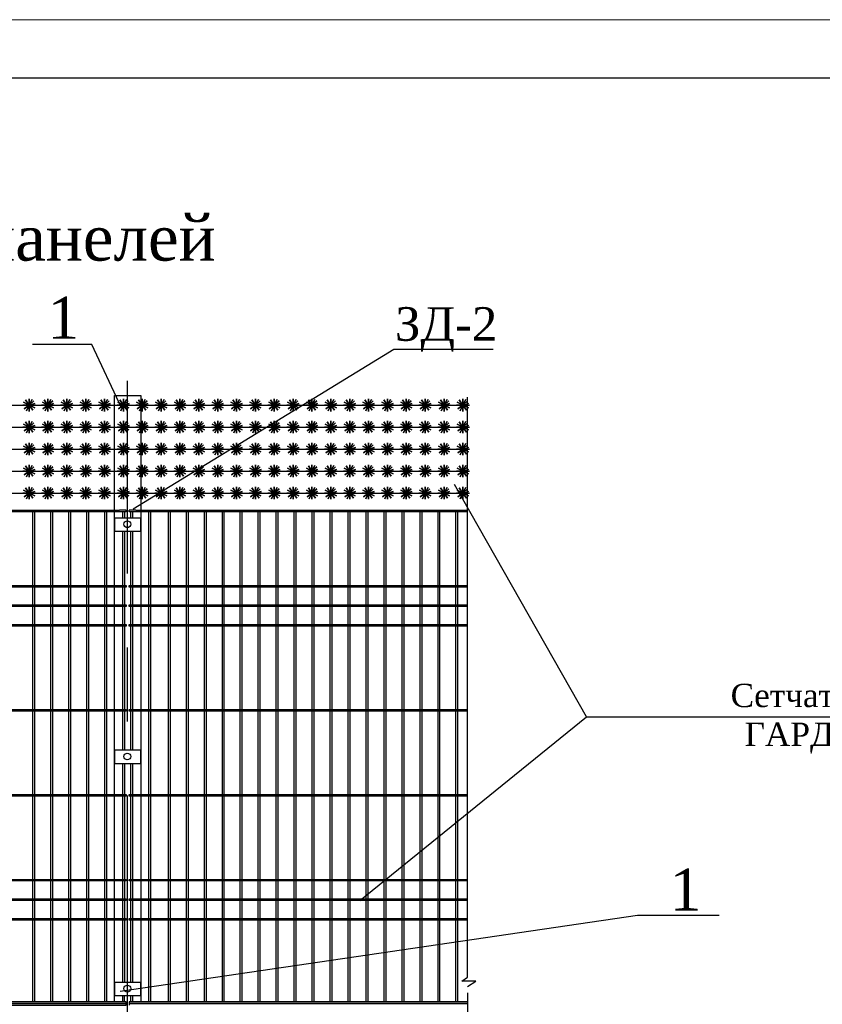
# Model space of a CAD drawing. Header units: inches. Extents: x 6778 to 7415, y 45 to 1090.
# Tile 33 of 41: x 7028 to 7096, y 618 to 702. Entities that reach past the tile are written whole.
import ezdxf
from ezdxf.enums import TextEntityAlignment as Align

# ---------------------------------------------------------------- set-up
doc = ezdxf.new("R2010")
doc.units = ezdxf.units.IN
doc.header["$MEASUREMENT"] = 0
for name, pattern in [('CENTER', [50.8, 31.75, -6.35, 6.35, -6.35]), ('K5LT_BASIC', [0]), ('K5LT_THIN', [0])]:
    doc.linetypes.add(name, pattern=pattern)
doc.layers.add('Водопровод 2', color=7, linetype='Continuous')
doc.layers.add('Системный слой VIEW1', color=7, linetype='Continuous')
doc.styles.add('TIEMS', font='times.ttf')

# ---------------------------------------------------------------- blocks, each defined once
blk = doc.blocks.new('*U270')
blk.add_lwpolyline([(0, 0), (0.408, 0.352), (0, 0), (-0.313, 0.438), (0, 0), (-0.425, -0.331), (0, 0), (0.313, -0.438), (0, 0), (0.539, 0), (-0.539, 0), (0, 0), (0, -0.539), (0, 0.539), (0, 0), (0.479, -0.247), (-0.479, 0.247), (0, 0), (-0.231, -0.487), (0, 0), (0.257, 0.473), (0, 0), (0.511, 0.172)])
blk = doc.blocks.new('*U271')
at = {"color": 0, "linetype": 'ByBlock', "lineweight": -2, "transparency": 16777216}
for p in [(106.667, 0), (108.283, 0), (109.899, 0), (111.516, 0), (113.132, 0), (114.748, 0), (116.364, 0), (117.98, 0), (119.596, 0), (121.213, 0), (122.829, 0), (124.445, 0), (126.061, 0), (127.677, 0), (129.293, 0), (130.91, 0), (132.526, 0), (134.142, 0), (135.758, 0), (137.374, 0), (138.99, 0), (140.607, 0), (142.223, 0), (143.839, 0)]:
    blk.add_blockref('*U270', p, dxfattribs=at)
blk = doc.blocks.new('*U274')
blk.add_lwpolyline([(0, 0), (0.408, 0.352), (0, 0), (-0.313, 0.438), (0, 0), (-0.425, -0.331), (0, 0), (0.313, -0.438), (0, 0), (0.539, 0), (-0.539, 0), (0, 0), (0, -0.539), (0, 0.539), (0, 0), (0.479, -0.247), (-0.479, 0.247), (0, 0), (-0.231, -0.487), (0, 0), (0.257, 0.473), (0, 0), (0.511, 0.172)])
blk = doc.blocks.new('*U275')
at = {"color": 0, "linetype": 'ByBlock', "lineweight": -2, "transparency": 16777216}
for p in [(106.667, 0), (108.283, 0), (109.899, 0), (111.516, 0), (113.132, 0), (114.748, 0), (116.364, 0), (117.98, 0), (119.596, 0), (121.213, 0), (122.829, 0), (124.445, 0), (126.061, 0), (127.677, 0), (129.293, 0), (130.91, 0), (132.526, 0), (134.142, 0), (135.758, 0), (137.374, 0), (138.99, 0), (140.607, 0), (142.223, 0), (143.839, 0)]:
    blk.add_blockref('*U274', p, dxfattribs=at)
blk = doc.blocks.new('*U276')
blk.add_lwpolyline([(0, 0), (0.408, 0.352), (0, 0), (-0.313, 0.438), (0, 0), (-0.425, -0.331), (0, 0), (0.313, -0.438), (0, 0), (0.539, 0), (-0.539, 0), (0, 0), (0, -0.539), (0, 0.539), (0, 0), (0.479, -0.247), (-0.479, 0.247), (0, 0), (-0.231, -0.487), (0, 0), (0.257, 0.473), (0, 0), (0.511, 0.172)])
blk = doc.blocks.new('*U277')
at = {"color": 0, "linetype": 'ByBlock', "lineweight": -2, "transparency": 16777216}
for p in [(106.667, 0), (108.283, 0), (109.899, 0), (111.516, 0), (113.132, 0), (114.748, 0), (116.364, 0), (117.98, 0), (119.596, 0), (121.213, 0), (122.829, 0), (124.445, 0), (126.061, 0), (127.677, 0), (129.293, 0), (130.91, 0), (132.526, 0), (134.142, 0), (135.758, 0), (137.374, 0), (138.99, 0), (140.607, 0), (142.223, 0), (143.839, 0)]:
    blk.add_blockref('*U276', p, dxfattribs=at)
blk = doc.blocks.new('*U278')
blk.add_lwpolyline([(0, 0), (0.408, 0.352), (0, 0), (-0.313, 0.438), (0, 0), (-0.425, -0.331), (0, 0), (0.313, -0.438), (0, 0), (0.539, 0), (-0.539, 0), (0, 0), (0, -0.539), (0, 0.539), (0, 0), (0.479, -0.247), (-0.479, 0.247), (0, 0), (-0.231, -0.487), (0, 0), (0.257, 0.473), (0, 0), (0.511, 0.172)])
blk = doc.blocks.new('*U279')
at = {"color": 0, "linetype": 'ByBlock', "lineweight": -2, "transparency": 16777216}
for p in [(106.667, 0), (108.283, 0), (109.899, 0), (111.516, 0), (113.132, 0), (114.748, 0), (116.364, 0), (117.98, 0), (119.596, 0), (121.213, 0), (122.829, 0), (124.445, 0), (126.061, 0), (127.677, 0), (129.293, 0), (130.91, 0), (132.526, 0), (134.142, 0), (135.758, 0), (137.374, 0), (138.99, 0), (140.607, 0), (142.223, 0), (143.839, 0)]:
    blk.add_blockref('*U278', p, dxfattribs=at)
blk = doc.blocks.new('*U272')
blk.add_lwpolyline([(0, 0), (0.408, 0.352), (0, 0), (-0.313, 0.438), (0, 0), (-0.425, -0.331), (0, 0), (0.313, -0.438), (0, 0), (0.539, 0), (-0.539, 0), (0, 0), (0, -0.539), (0, 0.539), (0, 0), (0.479, -0.247), (-0.479, 0.247), (0, 0), (-0.231, -0.487), (0, 0), (0.257, 0.473), (0, 0), (0.511, 0.172)])
blk = doc.blocks.new('*U273')
at = {"color": 0, "linetype": 'ByBlock', "lineweight": -2, "transparency": 16777216}
for p in [(106.667, 0), (108.283, 0), (109.899, 0), (111.516, 0), (113.132, 0), (114.748, 0), (116.364, 0), (117.98, 0), (119.596, 0), (121.213, 0), (122.829, 0), (124.445, 0), (126.061, 0), (127.677, 0), (129.293, 0), (130.91, 0), (132.526, 0), (134.142, 0), (135.758, 0), (137.374, 0), (138.99, 0), (140.607, 0), (142.223, 0), (143.839, 0)]:
    blk.add_blockref('*U272', p, dxfattribs=at)

msp = doc.modelspace()

# ---------------------------------------------------------------- linework, layer by layer
for p, q in [((7037.342, 660.512), (7059.688, 674.216)), ((7059.688, 674.216), (7068.217, 674.216)), ((7036.465, 618.255), (7036.465, 618.799)), ((7036.605, 618.255), (7036.605, 618.799))]:
    msp.add_line(p, q)
at = {"color": 3}
for p, q in [((7066, 620.377), (7066, 670.092)), ((7065.51, 620.03), (7066, 620.377)), ((7066.717, 620.03), (7065.51, 620.03)), ((7066, 619.573), (7066.717, 620.03)), ((7066, 619.018), (7066, 574.384))]:
    msp.add_line(p, q, dxfattribs=at)
at = {"color": 2, "linetype": 'CENTER'}
msp.add_line((7036.881, 553.384), (7036.881, 660.472), dxfattribs=at)
at = {"linetype": 'ByBlock'}
for points in [[(7036.347, 669.165), (7033.808, 674.608), (7028.732, 674.608)], [(7036.881, 660.472), (7036.881, 671.481)], [(7076.201, 642.691), (7064.893, 662.611)], [(7036.745, 660.255), (7036.745, 660.395)], [(7037.017, 660.255), (7037.017, 660.395)], [(7076.201, 642.691), (7106.05, 642.691)]]:
    msp.add_lwpolyline(points, dxfattribs=at)
at = {"color": 5, "linetype": 'ByBlock', "lineweight": 30}
msp.add_lwpolyline([(7035.761, 660.395), (7035.761, 670.229), (7038.001, 670.229), (7038.001, 660.512)], dxfattribs=at)
for points in [[(6920.69, 669.412), (7066.186, 669.412)], [(6920.69, 667.527), (7066.186, 667.527)], [(6920.69, 665.642), (7066.186, 665.642)], [(6920.69, 663.756), (7066.186, 663.756)], [(6920.69, 661.871), (7066.186, 661.871)]]:
    msp.add_lwpolyline(points)
at = {"color": 188}
for points in [[(7036.745, 660.395), (7036.181, 660.395)], [(7036.745, 660.255), (7036.181, 660.255)], [(7037.581, 660.395), (7037.017, 660.395)], [(7037.581, 660.255), (7037.017, 660.255)], [(7056.766, 626.935), (7076.201, 642.691)], [(7036.242, 619.165), (7080.586, 625.693), (7087.558, 625.693)]]:
    msp.add_lwpolyline(points, dxfattribs=at)
at = {"linetype": 'ByBlock'}
for centre in [(7036.854, 659.196), (7036.854, 639.289), (7036.854, 619.389)]:
    msp.add_circle(centre, 0.291, dxfattribs=at)
at = {"layer": 'Водопровод 2', "linetype": 'Continuous', "lineweight": 15}
msp.add_lwpolyline([(6867.627, 405.444), (7287.627, 405.444), (7287.627, 702.444), (6867.627, 702.444)], close=True, dxfattribs=at)
at = {"layer": 'Водопровод 2', "linetype": 'Continuous'}
msp.add_lwpolyline([(6887.627, 410.444), (7282.627, 410.444), (7282.627, 697.444), (6887.627, 697.444)], close=True, dxfattribs=at)
at = {"layer": 'Системный слой VIEW1', "color": 4, "linetype": 'K5LT_THIN'}
msp.add_line((7066, 664.239), (7065.906, 664.134), dxfattribs=at)
at = {"layer": 'Системный слой VIEW1', "linetype": 'K5LT_BASIC'}
for p, q in [((7028.765, 653.955), (7028.765, 660.255)), ((7028.905, 660.255), (7028.905, 653.955)), ((7030.305, 653.955), (7030.305, 660.255)), ((7030.445, 660.255), (7030.445, 653.955)), ((7031.845, 653.955), (7031.845, 660.255)), ((7031.985, 660.255), (7031.985, 653.955)), ((7033.385, 653.955), (7033.385, 660.255)), ((7033.525, 660.255), (7033.525, 653.955)), ((7034.925, 653.955), (7034.925, 660.255)), ((7035.065, 660.255), (7035.065, 653.955)), ((7036.465, 659.727), (7036.465, 660.255)), ((7036.605, 660.255), (7036.605, 659.727)), ((7037.157, 659.727), (7037.157, 660.255)), ((7037.297, 660.255), (7037.297, 659.727)), ((7038.697, 653.955), (7038.697, 660.255)), ((7038.837, 660.255), (7038.837, 653.955)), ((7040.377, 653.955), (7040.377, 660.255)), ((7040.517, 660.255), (7040.517, 653.955)), ((7041.917, 653.955), (7041.917, 660.255)), ((7042.057, 660.255), (7042.057, 653.955)), ((7043.457, 653.955), (7043.457, 660.255)), ((7043.597, 660.255), (7043.597, 653.955)), ((7044.997, 653.955), (7044.997, 660.255)), ((7045.137, 660.255), (7045.137, 653.955)), ((7046.537, 653.955), (7046.537, 660.255)), ((7046.677, 660.255), (7046.677, 653.955)), ((7048.077, 653.955), (7048.077, 660.255)), ((7048.217, 660.255), (7048.217, 653.955)), ((7049.617, 653.955), (7049.617, 660.255)), ((7049.757, 660.255), (7049.757, 653.955)), ((7051.157, 653.955), (7051.157, 660.255)), ((7051.297, 660.255), (7051.297, 653.955)), ((7052.697, 653.955), (7052.697, 660.255)), ((7052.837, 660.255), (7052.837, 653.955)), ((7054.237, 653.955), (7054.237, 660.255)), ((7054.377, 660.255), (7054.377, 653.955)), ((7055.777, 653.955), (7055.777, 660.255)), ((7055.917, 660.255), (7055.917, 653.955)), ((7057.317, 653.955), (7057.317, 660.255)), ((7057.457, 660.255), (7057.457, 653.955)), ((7058.857, 653.955), (7058.857, 660.255)), ((7058.997, 660.255), (7058.997, 653.955)), ((7060.397, 653.955), (7060.397, 660.255)), ((7060.537, 660.255), (7060.537, 653.955)), ((7061.937, 653.955), (7061.937, 660.255)), ((7062.077, 660.255), (7062.077, 653.955)), ((7063.477, 653.955), (7063.477, 660.255)), ((7063.617, 660.255), (7063.617, 653.955)), ((7065.017, 653.955), (7065.017, 660.255)), ((7065.157, 660.255), (7065.157, 653.955)), ((7036.465, 653.955), (7036.465, 658.607)), ((7036.605, 658.607), (7036.605, 653.955)), ((7037.157, 653.955), (7037.157, 658.607)), ((7037.297, 658.607), (7037.297, 653.955)), ((7028.765, 652.275), (7028.765, 653.815)), ((7028.905, 653.815), (7028.905, 652.275)), ((7030.305, 652.275), (7030.305, 653.815)), ((7030.445, 653.815), (7030.445, 652.275)), ((7031.845, 652.275), (7031.845, 653.815)), ((7031.985, 653.815), (7031.985, 652.275)), ((7033.385, 652.275), (7033.385, 653.815)), ((7033.525, 653.815), (7033.525, 652.275)), ((7034.925, 652.275), (7034.925, 653.815)), ((7035.065, 653.815), (7035.065, 652.275)), ((7036.465, 652.275), (7036.465, 653.815)), ((7036.605, 653.815), (7036.605, 652.275)), ((7037.017, 653.815), (7037.017, 653.955)), ((7037.157, 652.275), (7037.157, 653.815)), ((7037.297, 653.815), (7037.297, 652.275)), ((7038.697, 652.275), (7038.697, 653.815)), ((7038.837, 653.815), (7038.837, 652.275)), ((7040.377, 652.275), (7040.377, 653.815)), ((7040.517, 653.815), (7040.517, 652.275)), ((7041.917, 652.275), (7041.917, 653.815)), ((7042.057, 653.815), (7042.057, 652.275)), ((7043.457, 652.275), (7043.457, 653.815)), ((7043.597, 653.815), (7043.597, 652.275)), ((7044.997, 652.275), (7044.997, 653.815)), ((7045.137, 653.815), (7045.137, 652.275)), ((7046.537, 652.275), (7046.537, 653.815)), ((7046.677, 653.815), (7046.677, 652.275)), ((7048.077, 652.275), (7048.077, 653.815)), ((7048.217, 653.815), (7048.217, 652.275)), ((7049.617, 652.275), (7049.617, 653.815)), ((7049.757, 653.815), (7049.757, 652.275)), ((7051.157, 652.275), (7051.157, 653.815)), ((7051.297, 653.815), (7051.297, 652.275)), ((7052.697, 652.275), (7052.697, 653.815)), ((7052.837, 653.815), (7052.837, 652.275)), ((7054.237, 652.275), (7054.237, 653.815)), ((7054.377, 653.815), (7054.377, 652.275)), ((7055.777, 652.275), (7055.777, 653.815)), ((7055.917, 653.815), (7055.917, 652.275)), ((7057.317, 652.275), (7057.317, 653.815)), ((7057.457, 653.815), (7057.457, 652.275)), ((7058.857, 652.275), (7058.857, 653.815)), ((7058.997, 653.815), (7058.997, 652.275)), ((7060.397, 652.275), (7060.397, 653.815)), ((7060.537, 653.815), (7060.537, 652.275)), ((7061.937, 652.275), (7061.937, 653.815)), ((7062.077, 653.815), (7062.077, 652.275)), ((7063.477, 652.275), (7063.477, 653.815)), ((7063.617, 653.815), (7063.617, 652.275)), ((7065.017, 652.275), (7065.017, 653.815)), ((7065.157, 653.815), (7065.157, 652.275)), ((7028.765, 650.595), (7028.765, 652.135)), ((7028.905, 652.135), (7028.905, 650.595)), ((7030.305, 650.595), (7030.305, 652.135)), ((7030.445, 652.135), (7030.445, 650.595)), ((7031.845, 650.595), (7031.845, 652.135)), ((7031.985, 652.135), (7031.985, 650.595)), ((7033.385, 650.595), (7033.385, 652.135)), ((7033.525, 652.135), (7033.525, 650.595)), ((7034.925, 650.595), (7034.925, 652.135)), ((7035.065, 652.135), (7035.065, 650.595)), ((7036.465, 650.595), (7036.465, 652.135)), ((7036.605, 652.135), (7036.605, 650.595)), ((7037.017, 652.135), (7037.017, 652.275)), ((7037.157, 650.595), (7037.157, 652.135)), ((7037.297, 652.135), (7037.297, 650.595)), ((7038.697, 650.595), (7038.697, 652.135)), ((7038.837, 652.135), (7038.837, 650.595)), ((7040.377, 650.595), (7040.377, 652.135)), ((7040.517, 652.135), (7040.517, 650.595)), ((7041.917, 650.595), (7041.917, 652.135)), ((7042.057, 652.135), (7042.057, 650.595)), ((7043.457, 650.595), (7043.457, 652.135)), ((7043.597, 652.135), (7043.597, 650.595)), ((7044.997, 650.595), (7044.997, 652.135)), ((7045.137, 652.135), (7045.137, 650.595)), ((7046.537, 650.595), (7046.537, 652.135)), ((7046.677, 652.135), (7046.677, 650.595)), ((7048.077, 650.595), (7048.077, 652.135)), ((7048.217, 652.135), (7048.217, 650.595)), ((7049.617, 650.595), (7049.617, 652.135)), ((7049.757, 652.135), (7049.757, 650.595)), ((7051.157, 650.595), (7051.157, 652.135)), ((7051.297, 652.135), (7051.297, 650.595)), ((7052.697, 650.595), (7052.697, 652.135)), ((7052.837, 652.135), (7052.837, 650.595)), ((7054.237, 650.595), (7054.237, 652.135)), ((7054.377, 652.135), (7054.377, 650.595)), ((7055.777, 650.595), (7055.777, 652.135)), ((7055.917, 652.135), (7055.917, 650.595)), ((7057.317, 650.595), (7057.317, 652.135)), ((7057.457, 652.135), (7057.457, 650.595)), ((7058.857, 650.595), (7058.857, 652.135)), ((7058.997, 652.135), (7058.997, 650.595)), ((7060.397, 650.595), (7060.397, 652.135)), ((7060.537, 652.135), (7060.537, 650.595)), ((7061.937, 650.595), (7061.937, 652.135)), ((7062.077, 652.135), (7062.077, 650.595)), ((7063.477, 650.595), (7063.477, 652.135)), ((7063.617, 652.135), (7063.617, 650.595)), ((7065.017, 650.595), (7065.017, 652.135)), ((7065.157, 652.135), (7065.157, 650.595)), ((7028.765, 643.315), (7028.765, 650.455)), ((7028.905, 650.455), (7028.905, 643.315)), ((7030.305, 643.315), (7030.305, 650.455)), ((7030.445, 650.455), (7030.445, 643.315)), ((7031.845, 643.315), (7031.845, 650.455)), ((7031.985, 650.455), (7031.985, 643.315)), ((7033.385, 643.315), (7033.385, 650.455)), ((7033.525, 650.455), (7033.525, 643.315)), ((7034.925, 643.315), (7034.925, 650.455)), ((7035.065, 650.455), (7035.065, 643.315)), ((7036.465, 643.315), (7036.465, 650.455)), ((7036.605, 650.455), (7036.605, 643.315)), ((7037.017, 650.455), (7037.017, 650.595)), ((7037.157, 643.315), (7037.157, 650.455)), ((7037.297, 650.455), (7037.297, 643.315)), ((7038.697, 643.315), (7038.697, 650.455)), ((7038.837, 650.455), (7038.837, 643.315)), ((7040.377, 643.315), (7040.377, 650.455)), ((7040.517, 650.455), (7040.517, 643.315)), ((7041.917, 643.315), (7041.917, 650.455)), ((7042.057, 650.455), (7042.057, 643.315)), ((7043.457, 643.315), (7043.457, 650.455)), ((7043.597, 650.455), (7043.597, 643.315)), ((7044.997, 643.315), (7044.997, 650.455)), ((7045.137, 650.455), (7045.137, 643.315)), ((7046.537, 643.315), (7046.537, 650.455)), ((7046.677, 650.455), (7046.677, 643.315)), ((7048.077, 643.315), (7048.077, 650.455)), ((7048.217, 650.455), (7048.217, 643.315)), ((7049.617, 643.315), (7049.617, 650.455)), ((7049.757, 650.455), (7049.757, 643.315)), ((7051.157, 643.315), (7051.157, 650.455)), ((7051.297, 650.455), (7051.297, 643.315)), ((7052.697, 643.315), (7052.697, 650.455)), ((7052.837, 650.455), (7052.837, 643.315)), ((7054.237, 643.315), (7054.237, 650.455)), ((7054.377, 650.455), (7054.377, 643.315)), ((7055.777, 643.315), (7055.777, 650.455)), ((7055.917, 650.455), (7055.917, 643.315)), ((7057.317, 643.315), (7057.317, 650.455)), ((7057.457, 650.455), (7057.457, 643.315)), ((7058.857, 643.315), (7058.857, 650.455)), ((7058.997, 650.455), (7058.997, 643.315)), ((7060.397, 643.315), (7060.397, 650.455)), ((7060.537, 650.455), (7060.537, 643.315)), ((7061.937, 643.315), (7061.937, 650.455)), ((7062.077, 650.455), (7062.077, 643.315)), ((7063.477, 643.315), (7063.477, 650.455)), ((7063.617, 650.455), (7063.617, 643.315)), ((7065.017, 643.315), (7065.017, 650.455)), ((7065.157, 650.455), (7065.157, 643.315)), ((7028.765, 636.035), (7028.765, 643.175)), ((7028.905, 643.175), (7028.905, 636.035)), ((7030.305, 636.035), (7030.305, 643.175)), ((7030.445, 643.175), (7030.445, 636.035)), ((7031.845, 636.035), (7031.845, 643.175)), ((7031.985, 643.175), (7031.985, 636.035)), ((7033.385, 636.035), (7033.385, 643.175)), ((7033.525, 643.175), (7033.525, 636.035)), ((7034.925, 636.035), (7034.925, 643.175)), ((7035.065, 643.175), (7035.065, 636.035)), ((7036.465, 639.819), (7036.465, 643.175)), ((7036.605, 643.175), (7036.605, 639.819)), ((7037.017, 643.175), (7037.017, 643.315)), ((7037.157, 639.819), (7037.157, 643.175)), ((7037.297, 643.175), (7037.297, 639.819)), ((7038.697, 636.035), (7038.697, 643.175)), ((7038.837, 643.175), (7038.837, 636.035)), ((7040.377, 636.035), (7040.377, 643.175)), ((7040.517, 643.175), (7040.517, 636.035)), ((7041.917, 636.035), (7041.917, 643.175)), ((7042.057, 643.175), (7042.057, 636.035)), ((7043.457, 636.035), (7043.457, 643.175)), ((7043.597, 643.175), (7043.597, 636.035)), ((7044.997, 636.035), (7044.997, 643.175)), ((7045.137, 643.175), (7045.137, 636.035)), ((7046.537, 636.035), (7046.537, 643.175)), ((7046.677, 643.175), (7046.677, 636.035)), ((7048.077, 636.035), (7048.077, 643.175)), ((7048.217, 643.175), (7048.217, 636.035)), ((7049.617, 636.035), (7049.617, 643.175)), ((7049.757, 643.175), (7049.757, 636.035)), ((7051.157, 636.035), (7051.157, 643.175)), ((7051.297, 643.175), (7051.297, 636.035)), ((7052.697, 636.035), (7052.697, 643.175)), ((7052.837, 643.175), (7052.837, 636.035)), ((7054.237, 636.035), (7054.237, 643.175)), ((7054.377, 643.175), (7054.377, 636.035)), ((7055.777, 636.035), (7055.777, 643.175)), ((7055.917, 643.175), (7055.917, 636.035)), ((7057.317, 636.035), (7057.317, 643.175)), ((7057.457, 643.175), (7057.457, 636.035)), ((7058.857, 636.035), (7058.857, 643.175)), ((7058.997, 643.175), (7058.997, 636.035)), ((7060.397, 636.035), (7060.397, 643.175)), ((7060.537, 643.175), (7060.537, 636.035)), ((7061.937, 636.035), (7061.937, 643.175)), ((7062.077, 643.175), (7062.077, 636.035)), ((7063.477, 636.035), (7063.477, 643.175)), ((7063.617, 643.175), (7063.617, 636.035)), ((7065.017, 636.035), (7065.017, 643.175)), ((7065.157, 643.175), (7065.157, 636.035)), ((7036.465, 636.035), (7036.465, 638.699)), ((7036.605, 638.699), (7036.605, 636.035)), ((7037.157, 636.035), (7037.157, 638.699)), ((7037.297, 638.699), (7037.297, 636.035)), ((7028.765, 628.755), (7028.765, 635.895)), ((7028.905, 635.895), (7028.905, 628.755)), ((7030.305, 628.755), (7030.305, 635.895)), ((7030.445, 635.895), (7030.445, 628.755)), ((7031.845, 628.755), (7031.845, 635.895)), ((7031.985, 635.895), (7031.985, 628.755)), ((7033.385, 628.755), (7033.385, 635.895)), ((7033.525, 635.895), (7033.525, 628.755)), ((7034.925, 628.755), (7034.925, 635.895)), ((7035.065, 635.895), (7035.065, 628.755)), ((7036.465, 628.755), (7036.465, 635.895)), ((7036.605, 635.895), (7036.605, 628.755)), ((7037.017, 635.895), (7037.017, 636.035)), ((7037.157, 628.755), (7037.157, 635.895)), ((7037.297, 635.895), (7037.297, 628.755)), ((7038.697, 628.755), (7038.697, 635.895)), ((7038.837, 635.895), (7038.837, 628.755)), ((7040.377, 628.755), (7040.377, 635.895)), ((7040.517, 635.895), (7040.517, 628.755)), ((7041.917, 628.755), (7041.917, 635.895)), ((7042.057, 635.895), (7042.057, 628.755)), ((7043.457, 628.755), (7043.457, 635.895)), ((7043.597, 635.895), (7043.597, 628.755)), ((7044.997, 628.755), (7044.997, 635.895)), ((7045.137, 635.895), (7045.137, 628.755)), ((7046.537, 628.755), (7046.537, 635.895)), ((7046.677, 635.895), (7046.677, 628.755)), ((7048.077, 628.755), (7048.077, 635.895)), ((7048.217, 635.895), (7048.217, 628.755)), ((7049.617, 628.755), (7049.617, 635.895)), ((7049.757, 635.895), (7049.757, 628.755)), ((7051.157, 628.755), (7051.157, 635.895)), ((7051.297, 635.895), (7051.297, 628.755)), ((7052.697, 628.755), (7052.697, 635.895)), ((7052.837, 635.895), (7052.837, 628.755)), ((7054.237, 628.755), (7054.237, 635.895)), ((7054.377, 635.895), (7054.377, 628.755)), ((7055.777, 628.755), (7055.777, 635.895)), ((7055.917, 635.895), (7055.917, 628.755)), ((7057.317, 628.755), (7057.317, 635.895)), ((7057.457, 635.895), (7057.457, 628.755)), ((7058.857, 628.755), (7058.857, 635.895)), ((7058.997, 635.895), (7058.997, 628.755)), ((7060.397, 628.755), (7060.397, 635.895)), ((7060.537, 635.895), (7060.537, 628.755)), ((7061.937, 628.755), (7061.937, 635.895)), ((7062.077, 635.895), (7062.077, 628.755)), ((7063.477, 628.755), (7063.477, 635.895)), ((7063.617, 635.895), (7063.617, 628.755)), ((7065.017, 628.755), (7065.017, 635.895)), ((7065.157, 635.895), (7065.157, 628.755)), ((7028.765, 627.075), (7028.765, 628.615)), ((7028.905, 628.615), (7028.905, 627.075)), ((7030.305, 627.075), (7030.305, 628.615)), ((7030.445, 628.615), (7030.445, 627.075)), ((7031.845, 627.075), (7031.845, 628.615)), ((7031.985, 628.615), (7031.985, 627.075)), ((7033.385, 627.075), (7033.385, 628.615)), ((7033.525, 628.615), (7033.525, 627.075)), ((7034.925, 627.075), (7034.925, 628.615)), ((7035.065, 628.615), (7035.065, 627.075)), ((7036.465, 627.075), (7036.465, 628.615)), ((7036.605, 628.615), (7036.605, 627.075)), ((7037.017, 628.615), (7037.017, 628.755)), ((7037.157, 627.075), (7037.157, 628.615)), ((7037.297, 628.615), (7037.297, 627.075)), ((7038.697, 627.075), (7038.697, 628.615)), ((7038.837, 628.615), (7038.837, 627.075)), ((7040.377, 627.075), (7040.377, 628.615)), ((7040.517, 628.615), (7040.517, 627.075)), ((7041.917, 627.075), (7041.917, 628.615)), ((7042.057, 628.615), (7042.057, 627.075)), ((7043.457, 627.075), (7043.457, 628.615)), ((7043.597, 628.615), (7043.597, 627.075)), ((7044.997, 627.075), (7044.997, 628.615)), ((7045.137, 628.615), (7045.137, 627.075)), ((7046.537, 627.075), (7046.537, 628.615)), ((7046.677, 628.615), (7046.677, 627.075)), ((7048.077, 627.075), (7048.077, 628.615)), ((7048.217, 628.615), (7048.217, 627.075)), ((7049.617, 627.075), (7049.617, 628.615)), ((7049.757, 628.615), (7049.757, 627.075)), ((7051.157, 627.075), (7051.157, 628.615)), ((7051.297, 628.615), (7051.297, 627.075)), ((7052.697, 627.075), (7052.697, 628.615)), ((7052.837, 628.615), (7052.837, 627.075)), ((7054.237, 627.075), (7054.237, 628.615)), ((7054.377, 628.615), (7054.377, 627.075)), ((7055.777, 627.075), (7055.777, 628.615)), ((7055.917, 628.615), (7055.917, 627.075)), ((7057.317, 627.075), (7057.317, 628.615)), ((7057.457, 628.615), (7057.457, 627.075)), ((7058.857, 627.075), (7058.857, 628.615)), ((7058.997, 628.615), (7058.997, 627.075)), ((7060.397, 627.075), (7060.397, 628.615)), ((7060.537, 628.615), (7060.537, 627.075)), ((7061.937, 627.075), (7061.937, 628.615)), ((7062.077, 628.615), (7062.077, 627.075)), ((7063.477, 627.075), (7063.477, 628.615)), ((7063.617, 628.615), (7063.617, 627.075)), ((7065.017, 627.075), (7065.017, 628.615)), ((7065.157, 628.615), (7065.157, 627.075)), ((7028.765, 625.395), (7028.765, 626.935)), ((7028.905, 626.935), (7028.905, 625.395)), ((7030.305, 625.395), (7030.305, 626.935)), ((7030.445, 626.935), (7030.445, 625.395)), ((7031.845, 625.395), (7031.845, 626.935)), ((7031.985, 626.935), (7031.985, 625.395)), ((7033.385, 625.395), (7033.385, 626.935)), ((7033.525, 626.935), (7033.525, 625.395)), ((7034.925, 625.395), (7034.925, 626.935)), ((7035.065, 626.935), (7035.065, 625.395)), ((7036.465, 625.395), (7036.465, 626.935)), ((7036.605, 626.935), (7036.605, 625.395)), ((7037.017, 626.935), (7037.017, 627.075)), ((7037.157, 625.395), (7037.157, 626.935)), ((7037.297, 626.935), (7037.297, 625.395)), ((7038.697, 625.395), (7038.697, 626.935)), ((7038.837, 626.935), (7038.837, 625.395)), ((7040.377, 625.395), (7040.377, 626.935)), ((7040.517, 626.935), (7040.517, 625.395)), ((7041.917, 625.395), (7041.917, 626.935)), ((7042.057, 626.935), (7042.057, 625.395)), ((7043.457, 625.395), (7043.457, 626.935)), ((7043.597, 626.935), (7043.597, 625.395)), ((7044.997, 625.395), (7044.997, 626.935)), ((7045.137, 626.935), (7045.137, 625.395)), ((7046.537, 625.395), (7046.537, 626.935)), ((7046.677, 626.935), (7046.677, 625.395)), ((7048.077, 625.395), (7048.077, 626.935)), ((7048.217, 626.935), (7048.217, 625.395)), ((7049.617, 625.395), (7049.617, 626.935)), ((7049.757, 626.935), (7049.757, 625.395)), ((7051.157, 625.395), (7051.157, 626.935)), ((7051.297, 626.935), (7051.297, 625.395)), ((7052.697, 625.395), (7052.697, 626.935)), ((7052.837, 626.935), (7052.837, 625.395)), ((7054.237, 625.395), (7054.237, 626.935)), ((7054.377, 626.935), (7054.377, 625.395)), ((7055.777, 625.395), (7055.777, 626.935)), ((7055.917, 626.935), (7055.917, 625.395)), ((7057.317, 625.395), (7057.317, 626.935)), ((7057.457, 626.935), (7057.457, 625.395)), ((7058.857, 625.395), (7058.857, 626.935)), ((7058.997, 626.935), (7058.997, 625.395)), ((7060.397, 625.395), (7060.397, 626.935)), ((7060.537, 626.935), (7060.537, 625.395)), ((7061.937, 625.395), (7061.937, 626.935)), ((7062.077, 626.935), (7062.077, 625.395)), ((7063.477, 625.395), (7063.477, 626.935)), ((7063.617, 626.935), (7063.617, 625.395)), ((7065.017, 625.395), (7065.017, 626.935)), ((7065.157, 626.935), (7065.157, 625.395)), ((7037.017, 625.255), (7037.017, 625.395)), ((7028.765, 618.255), (7028.765, 625.255)), ((7028.905, 625.255), (7028.905, 618.255)), ((7030.305, 618.255), (7030.305, 625.255)), ((7030.445, 625.255), (7030.445, 618.255)), ((7031.845, 618.255), (7031.845, 625.255)), ((7031.985, 625.255), (7031.985, 618.255)), ((7033.385, 618.255), (7033.385, 625.255)), ((7033.525, 625.255), (7033.525, 618.255)), ((7034.925, 618.255), (7034.925, 625.255)), ((7035.065, 625.255), (7035.065, 618.255)), ((7036.465, 619.919), (7036.465, 625.255)), ((7036.605, 625.255), (7036.605, 619.919)), ((7037.157, 619.919), (7037.157, 625.255)), ((7037.297, 625.255), (7037.297, 619.919)), ((7038.697, 618.255), (7038.697, 625.255)), ((7038.837, 625.255), (7038.837, 618.255)), ((7040.377, 618.255), (7040.377, 625.255)), ((7040.517, 625.255), (7040.517, 618.255)), ((7041.917, 618.255), (7041.917, 625.255)), ((7042.057, 625.255), (7042.057, 618.255)), ((7043.457, 618.255), (7043.457, 625.255)), ((7043.597, 625.255), (7043.597, 618.255)), ((7044.997, 618.255), (7044.997, 625.255)), ((7045.137, 625.255), (7045.137, 618.255)), ((7046.537, 618.255), (7046.537, 625.255)), ((7046.677, 625.255), (7046.677, 618.255)), ((7048.077, 618.255), (7048.077, 625.255)), ((7048.217, 625.255), (7048.217, 618.255)), ((7049.617, 618.255), (7049.617, 625.255)), ((7049.757, 625.255), (7049.757, 618.255)), ((7051.157, 618.255), (7051.157, 625.255)), ((7051.297, 625.255), (7051.297, 618.255)), ((7052.697, 618.255), (7052.697, 625.255)), ((7052.837, 625.255), (7052.837, 618.255)), ((7054.237, 618.255), (7054.237, 625.255)), ((7054.377, 625.255), (7054.377, 618.255)), ((7055.777, 618.255), (7055.777, 625.255)), ((7055.917, 625.255), (7055.917, 618.255)), ((7057.317, 618.255), (7057.317, 625.255)), ((7057.457, 625.255), (7057.457, 618.255)), ((7058.857, 618.255), (7058.857, 625.255)), ((7058.997, 625.255), (7058.997, 618.255)), ((7060.397, 618.255), (7060.397, 625.255)), ((7060.537, 625.255), (7060.537, 618.255)), ((7061.937, 618.255), (7061.937, 625.255)), ((7062.077, 625.255), (7062.077, 618.255)), ((7063.477, 618.255), (7063.477, 625.255)), ((7063.617, 625.255), (7063.617, 618.255)), ((7065.017, 618.255), (7065.017, 625.255)), ((7065.157, 625.255), (7065.157, 618.255)), ((7037.157, 618.255), (7037.157, 618.799)), ((7037.297, 618.799), (7037.297, 618.255)), ((7037.017, 618.255), (7037.017, 618.115)), ((7037.017, 618.115), (7037.017, 617.975))]:
    msp.add_line(p, q, dxfattribs=at)
at = {"layer": 'Системный слой VIEW1', "color": 5, "linetype": 'K5LT_BASIC'}
for p, q in [((7035.761, 660.395), (7035.761, 660.512)), ((7035.761, 653.955), (7035.761, 660.255)), ((7038.001, 660.512), (7038.001, 660.395)), ((7038.001, 660.255), (7038.001, 653.955)), ((7035.761, 652.275), (7035.761, 653.815)), ((7038.001, 653.815), (7038.001, 652.275)), ((7035.761, 650.595), (7035.761, 652.135)), ((7038.001, 652.135), (7038.001, 650.595)), ((7035.761, 643.315), (7035.761, 650.455)), ((7038.001, 650.455), (7038.001, 643.315)), ((7035.761, 636.035), (7035.761, 643.175)), ((7038.001, 643.175), (7038.001, 636.035)), ((7035.761, 628.755), (7035.761, 635.895)), ((7038.001, 635.895), (7038.001, 628.755)), ((7035.761, 627.075), (7035.761, 628.615)), ((7038.001, 628.615), (7038.001, 627.075)), ((7035.761, 625.395), (7035.761, 626.935)), ((7038.001, 626.935), (7038.001, 625.395)), ((7035.761, 618.255), (7035.761, 625.255)), ((7038.001, 625.255), (7038.001, 618.255))]:
    msp.add_line(p, q, dxfattribs=at)
at = {"layer": 'Системный слой VIEW1', "linetype": 'K5LT_BASIC'}
for points in [[(6950.509, 660.395), (7036.181, 660.395)], [(7036.181, 660.255), (6950.509, 660.255)], [(7037.581, 660.395), (7066, 660.395)], [(7066, 660.255), (7037.581, 660.255)], [(6949.945, 653.955), (7036.745, 653.955), (7036.745, 653.815), (6949.945, 653.815)], [(7037.017, 653.955), (7066, 653.955)], [(7066, 653.815), (7037.017, 653.815)], [(6949.945, 652.275), (7036.745, 652.275), (7036.745, 652.135), (6949.945, 652.135)], [(7037.017, 652.275), (7066, 652.275)], [(7066, 652.135), (7037.017, 652.135)], [(6949.945, 650.595), (7036.745, 650.595), (7036.745, 650.455), (6949.945, 650.455)], [(7037.017, 650.595), (7066, 650.595)], [(7066, 650.455), (7037.017, 650.455)], [(6949.945, 643.315), (7036.745, 643.315), (7036.745, 643.175), (6949.945, 643.175)], [(7037.017, 643.315), (7066, 643.315)], [(7066, 643.175), (7037.017, 643.175)], [(6949.945, 636.035), (7036.745, 636.035), (7036.745, 635.895), (6949.945, 635.895)], [(7037.017, 636.035), (7066, 636.035)], [(7066, 635.895), (7037.017, 635.895)], [(6949.945, 628.755), (7036.745, 628.755), (7036.745, 628.615), (6949.945, 628.615)], [(7037.017, 628.755), (7066, 628.755)], [(7066, 628.615), (7037.017, 628.615)], [(6949.945, 627.075), (7036.745, 627.075), (7036.745, 626.935), (6949.945, 626.935)], [(7037.017, 627.075), (7066, 627.075)], [(7066, 626.935), (7037.017, 626.935)], [(6949.945, 625.395), (7036.745, 625.395), (7036.745, 625.255), (6949.945, 625.255)], [(7037.017, 625.395), (7066, 625.395)], [(7066, 625.255), (7037.017, 625.255)], [(6949.945, 618.115), (7036.745, 618.115), (7036.745, 618.255), (6949.945, 618.255)], [(6949.945, 617.975), (7036.745, 617.975), (7036.745, 618.115), (6949.945, 618.115)], [(7066, 618.255), (7037.017, 618.255)], [(7037.017, 618.115), (7066, 618.115)], [(7066, 618.115), (7037.017, 618.115)]]:
    msp.add_lwpolyline(points, dxfattribs=at)
at = {"layer": 'Системный слой VIEW1', "color": 1}
for points in [[(7038.001, 658.607), (7038.001, 659.727), (7035.761, 659.727), (7035.761, 658.607)], [(7038.001, 638.699), (7038.001, 639.819), (7035.761, 639.819), (7035.761, 638.699)], [(7038.001, 618.799), (7038.001, 619.919), (7035.761, 619.919), (7035.761, 618.799)]]:
    msp.add_lwpolyline(points, close=True, dxfattribs=at)

# ---------------------------------------------------------------- block references
for name, p in [('*U279', (6921.768, 669.412)), ('*U277', (6921.768, 667.527)), ('*U271', (6921.768, 665.642)), ('*U275', (6921.768, 663.756)), ('*U273', (6921.768, 661.871))]:
    msp.add_blockref(name, p)

# ---------------------------------------------------------------- texts
at = {"color": 7, "linetype": 'Continuous', "style": 'TIEMS'}
msp.add_text('Металлическая ограда из сетчатых панелей', height=3.92, dxfattribs=at).set_placement((6989.417, 681.792), align=Align.CENTER)
at = {"color": 7, "style": 'TIEMS'}
for p in [(7030.011, 675.092), (7083.327, 626.085)]:
    msp.add_text('1', height=3.6, dxfattribs=at).set_placement(p)
at = {"insert": (7064.174, 677.801), "char_height": 2.88, "width": 16.92812, "attachment_point": 2}
msp.add_mtext('{\\fSylfaen|b0|i0|c204|p18;ЗД-2}', dxfattribs=at)
at = {"color": 0, "insert": (7116.674, 639.538), "char_height": 2, "width": 52.6704, "attachment_point": 9, "style": 'TIEMS'}
msp.add_mtext('Сетчатые ограждение\\P ГАРДИС (3D  забор)', dxfattribs=at)

doc.saveas('drawing.dxf')
